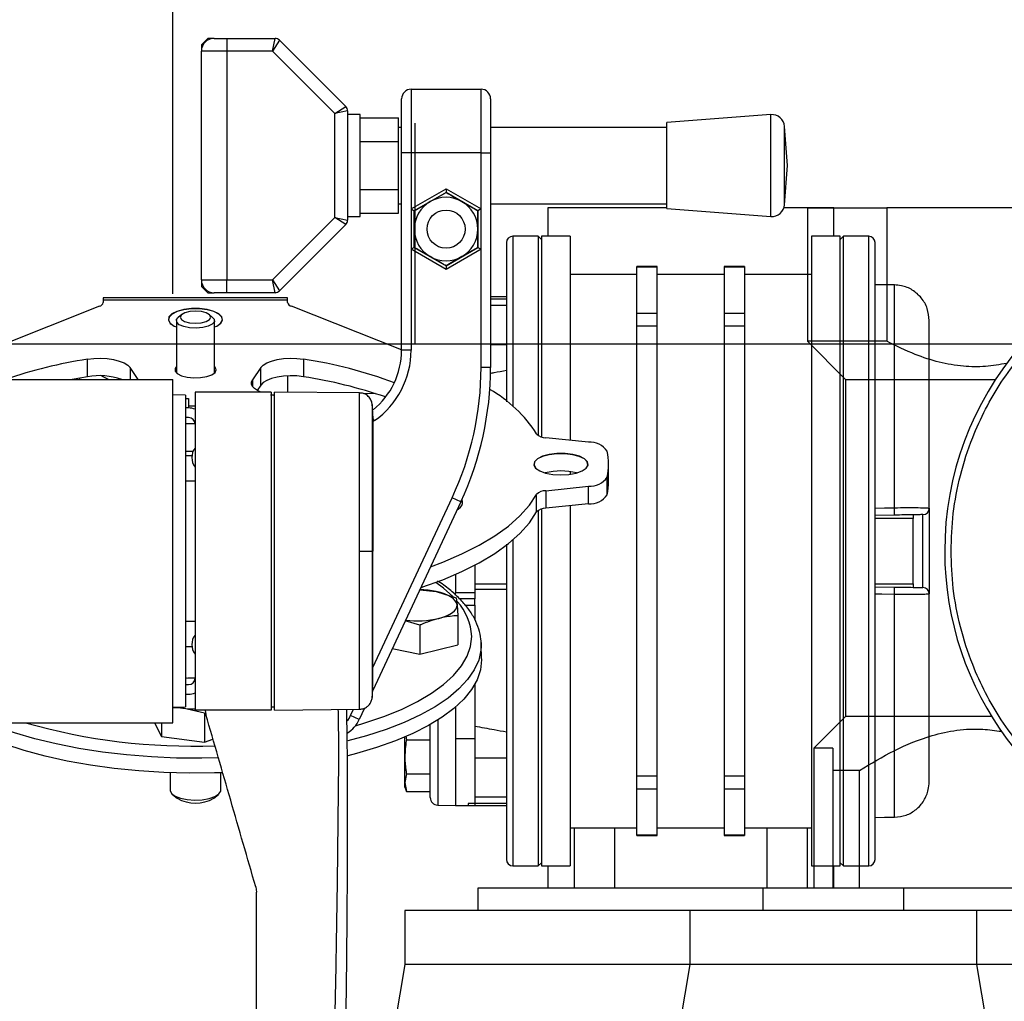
# Model space of a CAD drawing. Header units: millimetres. Extents: x 0 to 465, y 0 to 320.
# Tile 33 of 66: x 149 to 172, y 276 to 299. Entities that reach past the tile are written whole.
import ezdxf

# ---------------------------------------------------------------- set-up
doc = ezdxf.new("R2010")
doc.units = ezdxf.units.MM
doc.layers.add('CARTIGLIO', color=140, linetype='Continuous')
doc.layers.add('QUOTE', color=174, linetype='Continuous')
doc.styles.add('SLDTEXTSTYLE3', font='TXT', dxfattribs={"width": 0.75})
doc.dimstyles.new('SLDDIMSTYLE0', dxfattribs={"dimtxt": 3, "dimasz": 3, "dimexe": 0, "dimexo": 0.0625, "dimgap": 0.75, "dimtad": 1, "dimlfac": 6.715465, "dimrnd": 1e-09, "dimzin": 12, "dimdsep": 46, "dimtxsty": 'SLDTEXTSTYLE3', "dimsah": 1, "dimcen": 0.09, "dimadec": 0, "dimazin": 3, "dimtfac": 1, "dimtdec": 3, "dimtofl": 0, "dimtmove": 0, "dimatfit": 3, "dimfxl": 0, "dimfrac": 2, "dimtolj": 1, "dimtzin": 12, "dimarcsym": 0})

# ---------------------------------------------------------------- blocks, each defined once
blk = doc.blocks.new('_D')
at = {"layer": 'QUOTE'}
for p, q in [((145.136, 292.996), (145.136, 318.171)), ((152.581, 292.996), (152.581, 318.171)), ((145.136, 316.171), (131.171, 316.171)), ((145.136, 316.171), (152.581, 316.171))]:
    blk.add_line(p, q, dxfattribs=at)
for points in [[(145.136, 316.171), (148.136, 315.671), (148.136, 316.671)], [(152.581, 316.171), (149.581, 316.671), (149.581, 315.671)]]:
    blk.add_solid(points, dxfattribs=at)
at = {"layer": 'QUOTE', "insert": (131.171, 320.038), "char_height": 3, "attachment_point": 1, "style": 'SLDTEXTSTYLE3'}
blk.add_mtext('50', dxfattribs=at)

msp = doc.modelspace()

# ---------------------------------------------------------------- linework, layer by layer
at = {"color": 7, "linetype": 'Continuous', "lineweight": 25}
for p, q in [((153.4001, 298.9814), (153.2512, 298.8325)), ((153.549, 298.9814), (153.4001, 298.9814)), ((153.549, 298.9814), (153.8468, 298.9814)), ((153.8468, 298.9814), (153.8468, 298.6836)), ((153.8468, 298.9814), (154.9764, 298.9814)), ((154.9148, 298.6836), (154.9764, 298.9814)), ((153.2512, 298.8325), (153.2512, 298.6836)), ((155.0817, 298.9378), (154.9148, 298.6836)), ((155.0817, 298.9378), (156.6325, 297.387)), ((153.8468, 298.6836), (153.2512, 298.6836)), ((153.2512, 293.3228), (153.2512, 298.6836)), ((154.9148, 298.6836), (153.8468, 298.6836)), ((153.8468, 298.6836), (153.8468, 293.3228)), ((156.3783, 297.22), (154.9148, 298.6836)), ((158.1652, 297.7901), (158.1652, 296.301)), ((158.1652, 297.7901), (159.8032, 297.7901)), ((159.8032, 296.301), (159.8032, 297.7901)), ((157.9419, 296.301), (157.9419, 297.5667)), ((160.0266, 297.5667), (160.0266, 296.301)), ((156.3783, 297.22), (156.6325, 297.387)), ((156.6761, 297.2817), (156.3783, 297.22)), ((156.3783, 294.7864), (156.3783, 297.22)), ((156.6761, 297.2817), (156.6761, 294.7247)), ((156.974, 297.1945), (156.6761, 297.1945)), ((156.974, 296.0032), (156.974, 297.1945)), ((156.974, 297.1208), (157.8674, 297.1208)), ((157.8674, 296.562), (157.8674, 297.1208)), ((166.5938, 297.1945), (164.154, 297.0083)), ((166.5938, 294.8119), (166.5938, 297.1945)), ((157.9419, 296.8966), (157.8674, 296.8966)), ((164.154, 296.8966), (160.0266, 296.8966)), ((164.154, 294.998), (164.154, 297.0083)), ((166.9833, 296.0032), (166.9134, 296.9202)), ((166.9134, 295.0862), (166.9134, 296.9202)), ((156.974, 296.562), (157.8674, 296.562)), ((157.8674, 295.4444), (157.8674, 296.562)), ((157.9419, 291.6775), (157.9419, 296.301)), ((158.1652, 296.301), (157.9419, 296.301)), ((158.1652, 296.301), (158.1652, 294.9869)), ((159.8032, 296.301), (158.1652, 296.301)), ((159.8032, 294.9869), (159.8032, 296.301)), ((159.8032, 296.301), (160.0266, 296.301)), ((160.0266, 296.301), (160.0266, 291.2774)), ((156.974, 294.8119), (156.974, 296.0032)), ((166.9134, 295.0862), (166.9833, 296.0032)), ((156.974, 295.4444), (157.8674, 295.4444)), ((157.8674, 294.8855), (157.8674, 295.4444)), ((158.1652, 294.9869), (158.9842, 295.4598)), ((158.9842, 295.3738), (158.2397, 294.944)), ((158.612, 295.1589), (158.9842, 295.3738)), ((158.9842, 295.4598), (159.8032, 294.9869)), ((158.9842, 295.4598), (158.9842, 295.3738)), ((159.7288, 294.944), (158.9842, 295.3738)), ((157.8674, 295.1097), (157.9419, 295.1097)), ((158.2397, 294.944), (158.612, 295.1589)), ((160.0266, 295.1097), (164.154, 295.1097)), ((156.6761, 294.8119), (156.974, 294.8119)), ((156.974, 294.8855), (157.8674, 294.8855)), ((158.1652, 294.9869), (158.1652, 294.0412)), ((158.1652, 294.9869), (158.2397, 294.944)), ((158.2397, 294.5141), (158.2397, 294.944)), ((158.2397, 294.944), (158.2397, 294.0842)), ((159.8032, 294.9869), (159.7288, 294.944)), ((159.7288, 294.944), (159.7288, 294.5141)), ((159.7288, 294.0842), (159.7288, 294.944)), ((159.8032, 294.0412), (159.8032, 294.9869)), ((161.3668, 295.0163), (161.3668, 294.3462)), ((164.154, 295.0163), (161.3668, 295.0163)), ((164.154, 294.998), (166.5938, 294.8119)), ((168.0677, 295.0163), (166.8995, 295.0163)), ((167.4484, 295.0163), (167.4484, 291.8877)), ((167.4484, 295.0163), (169.3098, 295.0163)), ((168.0677, 294.3462), (168.0677, 295.0163)), ((169.3098, 295.0163), (169.3098, 291.8877)), ((173.4793, 295.0163), (169.3098, 295.0163)), ((154.9148, 293.3228), (156.3783, 294.7864)), ((156.6325, 294.6194), (155.0817, 293.0686)), ((156.6325, 294.6194), (156.3783, 294.7864)), ((156.3783, 294.7864), (156.6761, 294.7247)), ((158.2397, 294.0842), (158.2397, 294.5141)), ((159.7288, 294.5141), (159.7288, 294.0842)), ((161.1434, 294.3462), (160.5478, 294.3462)), ((160.5478, 294.3462), (160.5478, 290.3706)), ((161.2179, 294.2718), (161.1434, 294.3462)), ((161.1434, 294.3462), (161.1434, 289.6815)), ((161.888, 294.3462), (161.2179, 294.3462)), ((161.2179, 294.3462), (161.2179, 289.6495)), ((161.888, 294.3462), (161.888, 289.5696)), ((168.2167, 294.3462), (167.5466, 294.3462)), ((167.5466, 294.3462), (167.5466, 279.6041)), ((168.2911, 294.3462), (168.2167, 294.2718)), ((168.2167, 279.6041), (168.2167, 294.3462)), ((168.8868, 294.3462), (168.2911, 294.3462)), ((168.2911, 279.6041), (168.2911, 294.3462)), ((168.8868, 279.6041), (168.8868, 294.3462)), ((169.0357, 279.753), (169.0357, 294.1973)), ((158.2397, 294.0842), (158.1652, 294.0412)), ((158.1652, 294.0412), (158.1652, 291.6775)), ((158.9842, 293.5684), (158.1652, 294.0412)), ((158.2397, 294.0842), (158.9842, 293.6544)), ((158.9842, 293.6544), (159.7288, 294.0842)), ((159.8032, 294.0412), (158.9842, 293.5684)), ((159.3565, 293.8693), (158.9842, 293.6544)), ((159.7288, 294.0842), (159.3565, 293.8693)), ((159.7288, 294.0842), (159.8032, 294.0412)), ((159.8032, 291.2774), (159.8032, 294.0412)), ((158.9842, 293.6544), (158.9842, 293.5684)), ((163.9325, 293.6385), (163.456, 293.6385)), ((163.456, 293.6303), (163.456, 293.6385)), ((163.9325, 293.6303), (163.9325, 293.6385)), ((165.9785, 293.6385), (165.502, 293.6385)), ((165.502, 293.6385), (165.502, 293.6303)), ((165.9785, 293.6385), (165.9785, 293.6303)), ((163.456, 293.4528), (161.888, 293.4528)), ((163.456, 293.6303), (163.9325, 293.6303)), ((163.456, 292.5397), (163.456, 293.6303)), ((163.9325, 292.5397), (163.9325, 293.6303)), ((165.502, 293.4528), (163.9325, 293.4528)), ((165.502, 293.6303), (165.9785, 293.6303)), ((165.502, 293.6303), (165.502, 292.5397)), ((165.9785, 293.6303), (165.9785, 292.5397)), ((167.5466, 293.4528), (165.9785, 293.4528)), ((153.2512, 293.3228), (153.8468, 293.3228)), ((153.2512, 293.3228), (153.2512, 293.1739)), ((153.2512, 293.1739), (153.4001, 293.025)), ((153.8468, 293.025), (153.8468, 293.3228)), ((153.8468, 293.3228), (154.9148, 293.3228)), ((154.9148, 293.3228), (155.0817, 293.0686)), ((154.9764, 293.025), (154.9148, 293.3228)), ((169.491, 293.2075), (169.0357, 293.2128)), ((169.4903, 287.9901), (169.4903, 293.2067)), ((153.4001, 293.025), (153.549, 293.025)), ((153.8468, 293.025), (153.549, 293.025)), ((154.9764, 293.025), (153.8468, 293.025)), ((155.2722, 292.9057), (150.9538, 292.9057)), ((150.9538, 292.9057), (150.9538, 292.8602)), ((150.9538, 292.8602), (155.2722, 292.8602)), ((150.9538, 292.8602), (150.9538, 292.7923)), ((155.2722, 292.8602), (155.2722, 292.9057)), ((155.2722, 292.7923), (155.2722, 292.8602)), ((160.3989, 292.9316), (160.0266, 292.9316)), ((160.0266, 292.8824), (160.3989, 292.8824)), ((160.0266, 292.7347), (160.3989, 292.7347)), ((150.8666, 292.7088), (147.3218, 291.3042)), ((152.7906, 292.5137), (152.71, 292.447)), ((153.516, 292.447), (153.4354, 292.5137)), ((157.9419, 291.6855), (155.3594, 292.7088)), ((163.9325, 292.5397), (163.456, 292.5397)), ((163.456, 292.2501), (163.456, 292.5397)), ((163.9325, 292.2501), (163.9325, 292.5397)), ((165.9785, 292.5397), (165.502, 292.5397)), ((165.502, 292.5397), (165.502, 292.2501)), ((165.9785, 292.5397), (165.9785, 292.2501)), ((152.6663, 292.3706), (152.6663, 291.1484)), ((153.5597, 291.1484), (153.5597, 292.3706)), ((170.3021, 287.9777), (170.3021, 292.3776)), ((163.456, 281.7003), (163.456, 292.2501)), ((163.456, 292.2501), (163.9325, 292.2501)), ((163.9325, 281.7003), (163.9325, 292.2501)), ((165.502, 292.2501), (165.9785, 292.2501)), ((165.502, 292.2501), (165.502, 281.7003)), ((165.9785, 292.2501), (165.9785, 281.7003)), ((160.0266, 291.8147), (160.3989, 291.8147)), ((167.4484, 291.8877), (168.3404, 290.9957)), ((169.3098, 291.8877), (167.4484, 291.8877)), ((158.1652, 291.6775), (157.9419, 291.6775)), ((150.5832, 291.058), (150.5832, 291.4682)), ((155.6428, 291.4682), (155.6428, 291.058)), ((151.7698, 290.9957), (151.5835, 291.2713)), ((151.5835, 291.2713), (151.5835, 290.9957)), ((154.6425, 291.2713), (154.4481, 290.9838)), ((154.6425, 290.8612), (154.6425, 291.2713)), ((160.0266, 291.2774), (159.8032, 291.2774)), ((145.1356, 290.9957), (152.5811, 290.9957)), ((150.5832, 291.058), (150.2276, 290.9957)), ((150.3949, 291.0263), (150.3949, 290.9957)), ((150.9118, 291.0792), (151.0805, 290.9957)), ((150.9538, 291.059), (150.9538, 291.0777)), ((152.5811, 282.9546), (152.5811, 290.9957)), ((154.4481, 290.9838), (154.4481, 290.8311)), ((155.2722, 291.0777), (155.2722, 290.6946)), ((168.3404, 290.9957), (171.858, 290.9957)), ((168.3419, 290.9957), (168.3419, 283.1035)), ((154.8892, 290.6979), (153.1023, 290.6979)), ((153.1023, 290.6979), (153.1023, 283.2524)), ((154.6425, 290.8612), (154.5588, 290.7374)), ((154.8738, 290.6363), (154.9422, 290.6244)), ((154.8892, 290.6979), (154.8892, 283.2524)), ((156.9579, 290.6799), (154.9637, 290.6973)), ((154.9637, 283.2531), (154.9637, 290.6973)), ((157.3231, 290.665), (157.0558, 290.6604)), ((152.8789, 290.6235), (152.5811, 290.6337)), ((152.8789, 290.6235), (152.8789, 283.3269)), ((152.8789, 290.549), (152.9534, 290.549)), ((152.9534, 290.549), (152.9534, 290.3256)), ((154.9637, 290.6248), (154.8892, 290.6235)), ((152.9534, 290.3256), (152.8789, 290.3256)), ((153.1023, 290.3665), (152.9534, 290.3651)), ((152.9534, 290.1023), (152.8789, 290.1023)), ((157.308, 290.0308), (157.2713, 290.0832)), ((157.308, 290.0308), (157.2718, 290.0054)), ((162.3219, 289.5236), (161.3188, 289.6301)), ((152.8789, 289.3118), (153.0584, 289.3118)), ((153.0305, 289.2088), (152.8789, 289.2088)), ((161.888, 288.8354), (161.888, 288.7717)), ((162.7922, 288.5993), (162.7922, 289.0094)), ((153.1023, 288.6132), (152.8789, 288.6132)), ((162.7615, 288.2943), (162.7615, 288.7045)), ((161.3188, 288.3888), (162.3219, 288.4953)), ((161.3188, 288.3888), (161.3188, 287.9786)), ((162.3219, 288.0851), (162.3219, 288.4953)), ((159.329, 288.1308), (157.266, 283.7065)), ((157.2718, 284.2475), (159.1266, 288.2252)), ((159.329, 288.1308), (159.1266, 288.2252)), ((161.1053, 287.8904), (161.1053, 288.3005)), ((159.2355, 287.9302), (159.3181, 288.007)), ((161.1434, 287.9272), (161.1434, 279.6041)), ((161.2179, 287.9592), (161.2179, 279.6041)), ((162.3219, 288.0851), (161.3188, 287.9786)), ((161.888, 288.039), (161.888, 279.6041)), ((170.3021, 287.9777), (170.3021, 285.9726)), ((169.4916, 287.8173), (169.0357, 287.8093)), ((169.9291, 287.7388), (169.0357, 287.7388)), ((169.9291, 287.8253), (169.9291, 287.7388)), ((169.9291, 286.2115), (169.9291, 287.7388)), ((170.1558, 286.1215), (170.1558, 287.8289)), ((160.5478, 287.238), (160.5478, 279.6041)), ((157.2513, 286.9752), (157.2718, 286.9752)), ((159.6551, 286.6468), (159.6551, 286.0073)), ((158.8167, 286.2703), (158.8167, 286.2555)), ((159.2083, 286.4317), (159.2083, 286.0073)), ((158.3671, 286.068), (158.7522, 286.0265)), ((158.7522, 286.0265), (159.2202, 285.8814)), ((159.6551, 286.2115), (160.3989, 286.2115)), ((159.6551, 286.0817), (160.3989, 286.0817)), ((169.0357, 286.2115), (169.9291, 286.2115)), ((169.0357, 286.141), (169.4916, 286.1331)), ((169.9291, 286.2115), (169.9291, 286.1237)), ((159.2083, 286.0073), (159.6551, 286.0073)), ((159.2083, 285.9417), (159.2083, 286.0073)), ((159.2202, 285.8814), (159.2405, 285.7193)), ((159.6551, 285.8583), (159.2993, 285.8583)), ((159.6551, 286.0073), (159.6551, 285.8583)), ((159.6551, 285.7094), (159.6551, 285.8583)), ((169.4903, 280.7436), (169.4903, 285.9603)), ((170.3021, 281.5727), (170.3021, 285.9726)), ((159.2405, 285.7193), (159.2609, 285.4624)), ((159.437, 285.7094), (159.6551, 285.7094)), ((159.6551, 285.7094), (159.6551, 285.3795)), ((152.8789, 285.3372), (153.1023, 285.3372)), ((158.3655, 285.239), (158.0292, 285.3433)), ((159.2609, 285.4624), (159.2609, 284.7806)), ((158.3655, 285.239), (158.3655, 284.5572)), ((152.8789, 284.7415), (153.0305, 284.7415)), ((157.725, 284.691), (158.3655, 284.5572)), ((158.3655, 284.5572), (159.2609, 284.7806)), ((159.8057, 284.834), (159.8068, 284.7396)), ((159.8138, 284.4493), (159.8072, 284.7946)), ((159.8138, 284.4493), (159.814, 284.4293)), ((152.9052, 284.0039), (153.1023, 283.9961)), ((152.8789, 283.8481), (152.9534, 283.8481)), ((159.6551, 283.8545), (159.6551, 282.5837)), ((152.8789, 283.6247), (152.9534, 283.6247)), ((152.5811, 283.3166), (152.8789, 283.3269)), ((152.8196, 283.2961), (152.5811, 283.3055)), ((153.3208, 283.1816), (152.8196, 283.2961)), ((154.8892, 283.3269), (154.9637, 283.3256)), ((154.9637, 283.2531), (156.9579, 283.2705)), ((156.7486, 283.1256), (156.8156, 283.2692)), ((157.0757, 283.2984), (156.951, 283.0312)), ((159.2083, 283.3262), (159.2083, 282.5837)), ((154.8892, 283.2524), (153.1023, 283.2524)), ((153.3208, 283.1816), (153.3208, 282.4998)), ((153.3407, 283.2524), (153.3551, 283.1508)), ((156.951, 283.0312), (156.7486, 283.1256)), ((168.3404, 283.1035), (167.5973, 282.3605)), ((171.7636, 283.1035), (168.3404, 283.1035)), ((145.1356, 282.9546), (152.5811, 282.9546)), ((152.1564, 282.9546), (152.3184, 282.6341)), ((152.3184, 282.9546), (152.3184, 282.6341)), ((158.6127, 281.2048), (158.6127, 282.9123)), ((158.7883, 283.0175), (158.7883, 281.0261)), ((152.3184, 282.6341), (153.3208, 282.4998)), ((153.3208, 282.4998), (153.5234, 282.5704)), ((158.0171, 282.1584), (158.0171, 282.6198)), ((158.0384, 282.6389), (158.0557, 282.5549)), ((159.2083, 282.5837), (159.2083, 281.0188)), ((159.2083, 282.5837), (159.6551, 282.5837)), ((159.2083, 282.5837), (159.2083, 281.0188)), ((159.6551, 282.5837), (159.6551, 281.0188)), ((158.0557, 282.5549), (158.6127, 282.5549)), ((167.5973, 282.3605), (167.5973, 279.0829)), ((168.0441, 282.3605), (167.5973, 282.3605)), ((168.0441, 282.3605), (168.0441, 281.8393)), ((158.0171, 281.5521), (158.0171, 282.1584)), ((159.6551, 282.1356), (160.3989, 282.1356)), ((152.5174, 281.7845), (152.5174, 281.3797)), ((153.7086, 281.3797), (153.7086, 281.7845)), ((158.0557, 281.7618), (158.0171, 281.5521)), ((158.0557, 281.7618), (158.6127, 281.7618)), ((163.9325, 281.7003), (163.456, 281.7003)), ((163.456, 281.4107), (163.456, 281.7003)), ((163.9325, 281.4107), (163.9325, 281.7003)), ((165.502, 281.7003), (165.502, 281.4107)), ((165.9785, 281.7003), (165.502, 281.7003)), ((165.9785, 281.7003), (165.9785, 281.4107)), ((168.6701, 281.8393), (168.0441, 281.8393)), ((168.0441, 281.8393), (168.0441, 279.0829)), ((168.6701, 279.0829), (168.6701, 281.8393)), ((158.0171, 281.5521), (158.0557, 281.3424)), ((158.0171, 281.4483), (158.0171, 281.5521)), ((158.0171, 281.4483), (158.0559, 281.3416)), ((163.456, 281.4107), (163.9325, 281.4107)), ((163.456, 280.3201), (163.456, 281.4107)), ((163.9325, 280.3201), (163.9325, 281.4107)), ((165.502, 281.4107), (165.9785, 281.4107)), ((165.502, 281.4107), (165.502, 280.3201)), ((165.9785, 281.4107), (165.9785, 280.3201)), ((152.5757, 281.2778), (152.6832, 281.1888)), ((153.5429, 281.1888), (153.6503, 281.2778)), ((158.0557, 281.3424), (158.0529, 281.3564)), ((158.0557, 281.3424), (158.6127, 281.3424)), ((160.3989, 281.2156), (159.6551, 281.2156)), ((158.7883, 281.0261), (159.2083, 281.0188)), ((159.2083, 281.0188), (159.6551, 281.0188)), ((160.3989, 281.0679), (159.5054, 281.0679)), ((159.5054, 281.0679), (159.5054, 281.0188)), ((159.5054, 281.0188), (160.3989, 281.0188)), ((169.0357, 280.7375), (169.4904, 280.7428)), ((169.4907, 280.7428), (169.491, 280.7428)), ((161.888, 280.4976), (163.456, 280.4976)), ((161.9928, 279.0829), (161.9928, 280.4976)), ((162.9304, 280.4976), (162.9304, 279.0829)), ((163.9325, 280.4976), (165.502, 280.4976)), ((165.9785, 280.4976), (167.5466, 280.4976)), ((166.5042, 279.0829), (166.5042, 280.4976)), ((167.4418, 280.4976), (167.4418, 279.0829)), ((163.9325, 280.3201), (163.456, 280.3201)), ((163.456, 280.3118), (163.456, 280.3201)), ((163.456, 280.3118), (163.9325, 280.3118)), ((163.9325, 280.3118), (163.9325, 280.3201)), ((165.9785, 280.3201), (165.502, 280.3201)), ((165.502, 280.3201), (165.502, 280.3118)), ((165.502, 280.3118), (165.9785, 280.3118)), ((165.9785, 280.3201), (165.9785, 280.3118)), ((160.5478, 279.6041), (161.1434, 279.6041)), ((161.1434, 279.6041), (161.2179, 279.6786)), ((161.2179, 279.6041), (161.888, 279.6041)), ((161.3668, 279.6041), (161.3668, 279.0829)), ((167.5466, 279.6041), (168.2167, 279.6041)), ((168.0677, 279.0829), (168.0677, 279.6041)), ((168.2167, 279.6786), (168.2911, 279.6041)), ((168.2911, 279.6041), (168.8868, 279.6041)), ((154.5268, 279.1105), (154.5445, 278.9861)), ((159.7288, 279.0829), (159.7288, 278.5618)), ((169.7058, 279.0829), (159.7288, 279.0829)), ((166.4061, 279.0829), (166.4061, 278.5618)), ((176.383, 279.0829), (166.4061, 279.0829)), ((169.7058, 278.5618), (169.7058, 279.0829)), ((158.0163, 278.5618), (158.0163, 277.296)), ((171.4182, 278.5618), (158.0163, 278.5618)), ((164.6936, 278.5618), (164.6936, 277.296)), ((178.0955, 278.5618), (164.6936, 278.5618)), ((171.4182, 277.296), (171.4182, 278.5618)), ((158.0163, 277.296), (157.3909, 273.5435)), ((171.4182, 277.296), (158.0163, 277.296)), ((164.6936, 277.296), (164.0682, 273.5435)), ((178.0955, 277.296), (164.6936, 277.296)), ((172.0436, 273.5435), (171.4182, 277.296))]:
    msp.add_line(p, q, dxfattribs=at)
at = {"color": 7, "linetype": 'Continuous', "lineweight": 25, "flags": 128}
for points in [[(169.4903, 293.2067), (169.1925, 293.2102), (169.0357, 293.2121)], [(169.4903, 293.2067), (169.4908, 293.2084), (169.491, 293.2075)], [(153.5597, 292.2225), (153.6107, 292.245), (153.7056, 292.3101), (153.7478, 292.3834), (153.7336, 292.4584), (153.6643, 292.5284), (153.546, 292.5872), (153.3892, 292.6295), (153.2079, 292.6517), (153.0181, 292.6517), (152.8368, 292.6295), (152.68, 292.5872), (152.5617, 292.5284), (152.4924, 292.4584), (152.4782, 292.3834), (152.5204, 292.3101), (152.6153, 292.245), (152.6663, 292.2225)], [(153.6839, 292.2906), (153.7021, 292.3072), (153.7441, 292.3801), (153.73, 292.4546), (153.6611, 292.5242), (153.5435, 292.5827), (153.3876, 292.6248), (153.2073, 292.6468), (153.0187, 292.6468), (152.8384, 292.6248), (152.6825, 292.5827), (152.5649, 292.5242), (152.496, 292.4546), (152.4819, 292.3801), (152.5239, 292.3072), (152.5421, 292.2906)], [(152.978, 292.5837), (152.8616, 292.5533), (152.7835, 292.5075), (152.7556, 292.4534), (152.7821, 292.3991), (152.859, 292.353), (152.9745, 292.3221), (153.1112, 292.311), (153.2481, 292.3215), (153.3644, 292.352), (153.4425, 292.3977), (153.4704, 292.4519), (153.4439, 292.5061), (153.367, 292.5522), (153.2515, 292.5832), (153.1149, 292.5942), (152.978, 292.5837)], [(153.516, 292.447), (153.5496, 292.408), (153.5556, 292.3466), (153.5082, 292.288), (153.4131, 292.2395), (153.2818, 292.2067), (153.1302, 292.1937), (152.9765, 292.202), (152.8392, 292.2307), (152.735, 292.2762), (152.6764, 292.3332), (152.6704, 292.3946), (152.71, 292.447)], [(150.5832, 291.4682), (150.7346, 291.4855), (150.8918, 291.4898), (151.0477, 291.4809), (151.1955, 291.4592), (151.3284, 291.4257), (151.4405, 291.3818), (151.5268, 291.3296), (151.5835, 291.2713)], [(154.6425, 291.2713), (154.6992, 291.3296), (154.7855, 291.3818), (154.8976, 291.4257), (155.0306, 291.4592), (155.1783, 291.4809), (155.3343, 291.4898), (155.4914, 291.4855), (155.6428, 291.4682)], [(152.6663, 291.2959), (152.6356, 291.2537), (152.6356, 291.1906), (152.6874, 291.1309), (152.7852, 291.081), (152.9186, 291.0465), (153.073, 291.031), (153.2318, 291.0362), (153.3777, 291.0616), (153.4949, 291.1043), (153.5707, 291.1599), (153.597, 291.2221), (153.597, 291.2221)], [(153.597, 291.2221), (153.5707, 291.2844), (153.5597, 291.2959)], [(154.643, 290.6979), (154.5658, 290.7335), (154.4975, 290.7786), (154.4504, 290.8277), (154.4261, 290.8794), (154.4253, 290.932), (154.4481, 290.9838)], [(155.6428, 291.058), (155.4914, 291.0753), (155.3343, 291.0796), (155.1783, 291.0708), (155.0306, 291.0491), (154.8976, 291.0155), (154.7855, 290.9717), (154.6992, 290.9194), (154.6425, 290.8612)], [(153.1023, 289.9564), (152.898, 289.9537), (152.8789, 289.9532)], [(161.6753, 288.7572), (161.863, 288.7684), (162.0339, 288.801), (162.173, 288.8521), (162.2679, 288.9173), (162.3101, 288.9906), (162.296, 289.0655), (162.2266, 289.1355), (162.1083, 289.1943), (161.9515, 289.2367), (161.7702, 289.2588), (161.5805, 289.2588), (161.3991, 289.2367), (161.2423, 289.1943), (161.124, 289.1355), (161.0547, 289.0655), (161.0405, 288.9906), (161.0827, 288.9173), (161.1776, 288.8521), (161.3167, 288.801), (161.4877, 288.7684), (161.6753, 288.7572)], [(162.2462, 288.8978), (162.2645, 288.9144), (162.3064, 288.9873), (162.2923, 289.0618), (162.2234, 289.1314), (162.1058, 289.1898), (161.9499, 289.2319), (161.7697, 289.254), (161.581, 289.254), (161.4007, 289.2319), (161.2449, 289.1898), (161.1273, 289.1314), (161.0583, 289.0618), (161.0442, 288.9873), (161.0862, 288.9144), (161.1044, 288.8978)], [(158.6183, 286.6067), (158.9042, 286.7146), (159.3525, 286.9072), (159.76, 287.1135), (160.1243, 287.3321), (160.4429, 287.5616), (160.7137, 287.8006), (160.935, 288.0474), (161.1053, 288.3005)], [(158.3902, 286.1174), (158.4183, 286.1269), (158.9042, 286.3045), (159.3525, 286.497), (159.76, 286.7033), (160.1243, 286.9219), (160.4429, 287.1514), (160.7137, 287.3904), (160.935, 287.6373), (161.1053, 287.8904)], [(169.0357, 287.9819), (169.2571, 287.9859), (169.4903, 287.9901)], [(156.9577, 286.9751), (157.0116, 286.9751), (157.0636, 286.9751), (157.112, 286.9751), (157.1552, 286.9751), (157.1919, 286.9752), (157.2207, 286.9752), (157.2407, 286.9752), (157.2513, 286.9752)], [(159.1402, 285.9094), (158.9248, 286.1037), (158.7411, 286.2416)], [(159.2405, 285.7193), (159.2281, 285.7665), (159.2002, 285.8127), (159.1574, 285.8571), (159.1003, 285.8988), (159.0299, 285.9373), (158.9474, 285.9718), (158.8543, 286.0017), (158.7522, 286.0265)], [(169.4903, 285.9603), (169.1925, 285.9656), (169.0357, 285.9684)], [(158.8132, 285.3981), (158.9102, 285.426), (158.9973, 285.4586), (159.0728, 285.4955), (159.1355, 285.536), (159.1843, 285.5794), (159.2185, 285.6249), (159.2373, 285.6718), (159.2405, 285.7193)], [(156.862, 282.8862), (157.0815, 282.9508), (157.5298, 283.1022), (157.9416, 283.2691), (158.3133, 283.4502), (158.642, 283.6439), (158.9248, 283.8486), (159.1595, 284.0627), (159.3441, 284.2844), (159.477, 284.5117), (159.5572, 284.743), (159.5841, 284.9762)], [(159.8068, 284.7396), (159.8008, 284.6573), (159.7485, 284.4236), (159.6442, 284.1926), (159.4888, 283.9661), (159.2835, 283.746), (159.03, 283.5339), (158.7301, 283.3316), (158.3862, 283.1405), (158.0011, 282.9622), (157.5777, 282.7981), (157.1194, 282.6495), (156.6809, 282.5301)], [(159.814, 284.4293), (159.7877, 284.1946), (159.7093, 283.9618), (159.5792, 283.7326), (159.3985, 283.5089), (159.1686, 283.2923), (158.8913, 283.0847), (158.5688, 282.8876), (158.2036, 282.7026), (157.7986, 282.5311), (157.3569, 282.3744), (156.882, 282.2338), (156.6825, 282.1821)], [(152.6804, 283.32), (152.7088, 283.3143), (152.8196, 283.2961)], [(153.75, 281.786), (153.5574, 281.7799), (152.9648, 281.7747), (152.3733, 281.7903), (151.7875, 281.8265), (151.2122, 281.8831), (150.6517, 281.9596), (150.1105, 282.0555), (149.5928, 282.1699), (149.1027, 282.302), (148.6439, 282.4508), (148.2201, 282.6151), (147.8346, 282.7935), (147.5405, 282.9546)], [(153.6498, 282.1305), (153.2611, 282.1227), (152.669, 282.1278), (152.0804, 282.1538), (151.4999, 282.2002), (150.932, 282.2667), (150.3811, 282.3529), (149.8517, 282.4581), (149.3478, 282.5814), (148.8733, 282.7218), (148.432, 282.8783), (148.243, 282.9546)], [(152.5174, 281.3797), (152.5181, 281.3683), (152.5529, 281.2994), (152.6376, 281.2375), (152.7644, 281.1883), (152.9223, 281.1561), (153.0971, 281.1438), (153.2733, 281.1524), (153.4353, 281.1812), (153.5686, 281.2277), (153.6615, 281.2876), (153.7056, 281.3558), (153.7086, 281.3797)], [(169.0357, 280.7383), (169.2571, 280.7409), (169.4903, 280.7436)], [(169.491, 280.7428), (169.4908, 280.7419), (169.4903, 280.7436)]]:
    msp.add_lwpolyline(points, dxfattribs=at)
at = {"color": 7, "linetype": 'Continuous', "lineweight": 25}
msp.add_circle((158.9842, 294.5141), 0.4467, dxfattribs=at)
for centre, radius, start, end in [((153.549, 298.6836), 0.2978, 90, 180), ((154.9764, 298.8325), 0.1489, 45, 90), ((158.1652, 297.5667), 0.2234, 90, 180), ((159.8032, 297.5667), 0.2234, 0, 90), ((156.5272, 297.2817), 0.1489, 0, 45), ((166.6164, 296.8975), 0.2978, 4.36291, 94.36291), ((158.9842, 294.5141), 0.7446, 60, 120), ((158.9842, 294.5141), 0.7446, 120, 180), ((158.9842, 294.5141), 0.7446, 0, 60), ((166.6164, 295.1089), 0.2978, 265.63709, 355.63709), ((156.5272, 294.7247), 0.1489, 315, 0), ((158.9842, 294.5141), 0.7446, 180, 240), ((158.9842, 294.5141), 0.7446, 300, 0), ((160.5478, 294.1973), 0.1489, 90, 180), ((168.8868, 294.1973), 0.1489, 0, 90), ((178.0359, 286.9752), 7.371, 99.30072, 180), ((158.9842, 294.5141), 0.7446, 240, 300), ((153.549, 293.3228), 0.2978, 180, 270), ((154.9764, 293.1739), 0.1489, 270, 315), ((150.8441, 292.8197), 0.1131, 281.47127, 345.98936), ((155.3819, 292.8197), 0.1131, 194.01064, 258.52873), ((156.1549, 291.6775), 1.7869, 308.74218, 0), ((156.1549, 291.6775), 2.0103, 305, 0), ((152.2902, 280.4158), 11.1834, 98.77968, 108.9083), ((154.0319, 280.8413), 10.7483, 69.63492, 81.38018), ((152.5811, 291.2774), 7.2221, 335, 0), ((152.5811, 291.2774), 7.4455, 335, 0), ((150.8634, 289.4742), 1.6085, 71.08341, 100.03343), ((153.9376, 280.0145), 11.1744, 71.04489, 81.22256), ((158.4533, 288.0257), 3.1461, 32.54772, 60.3721), ((152.9534, 289.9534), 0.3723, 66.42182, 90), ((152.9534, 289.9534), 0.1489, 360, 90), ((161.3147, 289.9228), 0.2927, 224.31059, 270.79988), ((162.3593, 289.0356), 0.4894, 34.72374, 94.37392), ((153.4001, 289.1642), 0.3723, 143.1301, 216.8699), ((161.2573, 289.0094), 1.5348, 348.53977, 11.46023), ((161.6753, 287.4242), 1.4274, 75.08228, 104.91772), ((162.3593, 288.9833), 0.4894, 265.62608, 325.27626), ((161.2493, 288.6003), 1.5429, 348.56189, 359.96189), ((161.3147, 288.0961), 0.2927, 89.20012, 135.68941), ((159.2344, 288.1165), 0.1378, 307.38703, 29.77727), ((162.3593, 288.5731), 0.4894, 265.62608, 325.27626), ((161.3147, 287.6859), 0.2927, 89.20012, 135.68941), ((165.6136, 287.8745), 3.8784, 359.15407, 1.70746), ((170.1532, 287.9777), 0.1489, 271, 0), ((178.0359, 286.9752), 7.371, 180, 326.94427), ((158.3348, 283.9618), 2.1065, 78.57221, 89.12001), ((165.6136, 286.0758), 3.8784, 358.29254, 0.84593), ((170.1532, 285.9726), 0.1489, 0, 89), ((158.2965, 284.9227), 1.2887, 2.3771, 42.45467), ((158.3234, 287.4864), 2.145, 262.33482, 283.20095), ((153.4001, 284.7862), 0.3723, 143.1301, 216.8699), ((153.1114, 281.752), 2.2512, 90.23303, 95.9284), ((152.9534, 283.997), 0.1489, 270, 0), ((152.9534, 283.997), 0.3723, 270, 293.57813), ((153.1108, 285.5057), 2.2286, 262.49197, 269.78113), ((156.2763, 283.3458), 0.5212, 317.89611, 335), ((156.2763, 283.3458), 0.7446, 302.1471, 335), ((153.0254, 296.5449), 14.1369, 254.01452, 272.1919), ((153.113, 281.9168), 0.8454, 239.43805, 300.56195), ((158.7914, 281.2048), 0.1787, 180, 269), ((160.5478, 279.753), 0.1489, 180, 270), ((168.8868, 279.753), 0.1489, 270, 0)]:
    msp.add_arc(centre, radius, start, end, dxfattribs=at)
for points, knots in [([(158.9842, 295.3738), (158.9891, 295.371), (159.1118, 295.3002), (159.2366, 295.2281), (159.3565, 295.1589)], [0, 0, 0, 0, 0.0396626, 1, 1, 1, 1]), ([(159.3565, 295.1589), (159.4526, 295.1034), (159.5775, 295.0313), (159.7004, 294.9603), (159.7288, 294.944)], [0, 0, 0, 0, 0.7691443, 1, 1, 1, 1]), ([(160.3989, 294.1973), (160.3989, 294.187), (160.3989, 294.1659), (160.3989, 293.9925), (160.3989, 293.73), (160.3989, 293.3989), (160.3989, 293.0277), (160.3989, 292.5909), (160.3989, 292.0912), (160.3989, 291.5362), (160.3989, 290.9947), (160.3989, 290.6235), (160.3989, 290.4692)], [0, 0, 0, 0, 0.1144736, 0.2324922, 0.3538204, 0.44868, 0.5435295, 0.6404076, 0.7372753, 0.8341533, 0.931021, 1, 1, 1, 1]), ([(158.612, 293.8693), (158.4921, 293.9385), (158.3673, 294.0106), (158.2446, 294.0814), (158.2397, 294.0842)], [0, 0, 0, 0, 0.9603374, 1, 1, 1, 1]), ([(158.9842, 293.6544), (158.9559, 293.6707), (158.8329, 293.7417), (158.708, 293.8138), (158.612, 293.8693)], [0, 0, 0, 0, 0.2308557, 1, 1, 1, 1]), ([(170.8138, 286.9752), (170.8242, 287.2687), (170.8452, 287.865), (171.0186, 288.7588), (171.2811, 289.5763), (171.6123, 290.3031), (171.9834, 290.9384), (172.4202, 291.537), (172.9201, 292.091), (173.4741, 292.591), (174.0728, 293.0275), (174.708, 293.3995), (175.4352, 293.7275), (176.1495, 293.9705), (176.6506, 294.0532), (176.8447, 294.0853)], [0, 0, 0, 0, 0.0868021, 0.1763029, 0.2683082, 0.3402419, 0.4121679, 0.4856323, 0.5590887, 0.6325531, 0.7060095, 0.7779432, 0.8498692, 0.9418814, 1, 1, 1, 1]), ([(170.3021, 292.3776), (170.2928, 292.4719), (170.2743, 292.6606), (170.1292, 292.9115), (169.9165, 293.0989), (169.6894, 293.1927), (169.5437, 293.203), (169.4903, 293.2067)], [0, 0, 0, 0, 0.2198289, 0.439994, 0.6588493, 0.8749667, 1, 1, 1, 1]), ([(172.1178, 291.3692), (171.9522, 291.3409), (171.6174, 291.2836), (171.0833, 291.2925), (170.5302, 291.3875), (169.9254, 291.5828), (169.5296, 291.7788), (169.3098, 291.8877)], [0, 0, 0, 0, 0.1725189, 0.3487787, 0.5461926, 0.7480245, 1, 1, 1, 1]), ([(160.0149, 291.1381), (160.0467, 291.1439), (160.1732, 291.1669), (160.3023, 291.1915), (160.3989, 291.2099)], [0, 0, 0, 0, 0.2514442, 1, 1, 1, 1]), ([(156.9577, 286.9751), (156.9578, 287.1804), (156.9578, 287.597), (156.9579, 288.2016), (156.9577, 288.7767), (156.9578, 289.2957), (156.9579, 289.7534), (156.9576, 290.128), (156.9579, 290.4177), (156.9578, 290.5962), (156.9578, 290.679), (156.9578, 290.6713), (156.9578, 290.6689)], [0, 0, 0, 0, 0.1058063, 0.214681, 0.3204884, 0.4293641, 0.5351718, 0.6440478, 0.7498567, 0.8587339, 0.9548117, 1, 1, 1, 1]), ([(157.2521, 290.4035), (157.252, 290.4061), (157.2511, 290.4182), (157.2442, 290.4631), (157.216, 290.5385), (157.1455, 290.619), (157.0538, 290.6711), (156.9884, 290.675), (156.9588, 290.6768)], [0, 0, 0, 0, 0.0184774, 0.0858214, 0.3054651, 0.5583136, 0.8002105, 1, 1, 1, 1]), ([(157.2718, 290.1552), (157.2692, 290.1989), (157.2641, 290.2862), (157.2554, 290.3733), (157.251, 290.4169)], [0, 0, 0, 0, 0.4993736, 1, 1, 1, 1]), ([(157.2514, 290.4034), (157.2513, 290.4057), (157.2513, 290.413), (157.2514, 290.3373), (157.2513, 290.1707), (157.2512, 289.9046), (157.2513, 289.555), (157.2513, 289.1334), (157.2513, 288.6493), (157.2514, 288.1187), (157.2513, 287.555), (157.2513, 287.1685), (157.2513, 286.9752)], [0, 0, 0, 0, 0.045197, 0.1422907, 0.249512, 0.3567322, 0.4639513, 0.5711719, 0.6783794, 0.785588, 0.8927954, 1, 1, 1, 1]), ([(157.2718, 290.1381), (157.2718, 290.1409), (157.2718, 290.149), (157.2718, 290.0136), (157.2718, 289.7421), (157.2718, 289.3496), (157.2718, 288.8519), (157.2718, 288.2743), (157.2718, 287.6395), (157.2718, 287.1964), (157.2718, 286.9752)], [0, 0, 0, 0, 0.071829, 0.2046816, 0.3367394, 0.4694901, 0.6020167, 0.7343754, 0.8673414, 1, 1, 1, 1]), ([(169.4903, 287.9901), (169.5815, 287.9912), (169.7638, 287.9933), (170.006, 287.9931), (170.1896, 287.99), (170.2879, 287.9845), (170.2981, 287.9797), (170.3021, 287.9777)], [0, 0, 0, 0, 0.2128736, 0.4254625, 0.6392063, 0.8554982, 1, 1, 1, 1]), ([(170.1558, 287.8289), (170.1525, 287.8288), (170.1442, 287.8287), (170.0638, 287.8272), (169.9137, 287.8246), (169.7155, 287.8212), (169.5662, 287.8186), (169.4916, 287.8173)], [0, 0, 0, 0, 0.1448814, 0.3615524, 0.5753397, 0.7876427, 1, 1, 1, 1]), ([(156.9578, 283.2809), (156.9578, 283.2785), (156.9578, 283.2706), (156.9578, 283.3519), (156.9579, 283.5303), (156.9576, 283.816), (156.9578, 284.1929), (156.9578, 284.6454), (156.9577, 285.1683), (156.9579, 285.7376), (156.9578, 286.3473), (156.9578, 286.7638), (156.9577, 286.9751)], [0, 0, 0, 0, 0.04290957, 0.14126751, 0.24708022, 0.35596148, 0.46177303, 0.57065306, 0.67646428, 0.78534406, 0.89113857, 1, 1, 1, 1]), ([(157.2513, 286.9752), (157.2513, 286.7819), (157.2513, 286.3953), (157.2514, 285.8316), (157.2513, 285.301), (157.2513, 284.817), (157.2513, 284.3953), (157.2512, 284.0457), (157.2513, 283.7797), (157.2514, 283.6132), (157.2513, 283.5377), (157.2513, 283.5447), (157.2513, 283.5468)], [0, 0, 0, 0, 0.1074097, 0.2148222, 0.322236, 0.4296485, 0.5370744, 0.6444986, 0.7519239, 0.8593504, 0.9566299, 1, 1, 1, 1]), ([(157.2718, 283.8123), (157.2718, 283.8094), (157.2718, 283.8014), (157.2718, 283.9367), (157.2718, 284.2083), (157.2718, 284.6008), (157.2718, 285.0984), (157.2718, 285.676), (157.2718, 286.3109), (157.2718, 286.7539), (157.2718, 286.9752)], [0, 0, 0, 0, 0.0718083, 0.2046638, 0.3367246, 0.4694783, 0.6020078, 0.7343695, 0.8673384, 1, 1, 1, 1]), ([(160.3989, 287.1397), (160.3989, 287.0848), (160.3989, 286.7372), (160.3989, 286.085), (160.3989, 285.1916), (160.3989, 284.374), (160.3989, 283.6473), (160.3989, 283.012), (160.3989, 282.4133), (160.3989, 281.8593), (160.3989, 281.3594), (160.3989, 280.9226), (160.3989, 280.5515), (160.3989, 280.2203), (160.3989, 279.9578), (160.3989, 279.7844), (160.3989, 279.7634), (160.3989, 279.753)], [0, 0, 0, 0, 0.0143258, 0.0908465, 0.1697369, 0.2508396, 0.3142493, 0.3776521, 0.442411, 0.5071629, 0.5719218, 0.6366737, 0.7000833, 0.7634861, 0.8445949, 0.9234854, 1, 1, 1, 1]), ([(184.0308, 282.9546), (183.9047, 282.7741), (183.6362, 282.3899), (183.1507, 281.86), (182.5981, 281.3592), (181.999, 280.9227), (181.3638, 280.5514), (180.637, 280.2206), (179.8196, 279.9564), (178.9258, 279.7894), (178.0359, 279.7351), (177.1461, 279.7894), (176.2523, 279.9564), (175.4348, 280.2206), (174.708, 280.5514), (174.0727, 280.9227), (173.4741, 281.3594), (172.9201, 281.8594), (172.4201, 282.4133), (171.9834, 283.012), (171.6122, 283.6473), (171.2811, 284.3741), (171.0186, 285.1915), (170.8452, 286.0853), (170.8242, 286.6816), (170.8138, 286.9752)], [0, 0, 0, 0, 0.035849, 0.0763027, 0.1167607, 0.1572143, 0.1968294, 0.2364402, 0.2871127, 0.3363994, 0.3842018, 0.432008, 0.4812946, 0.5319634, 0.5715785, 0.6111893, 0.6516473, 0.6921009, 0.7325589, 0.7730125, 0.8126276, 0.8522384, 0.902911, 0.9521948, 1, 1, 1, 1]), ([(159.8074, 284.7711), (159.8058, 284.8178), (159.8015, 284.945), (159.7561, 285.1511), (159.6604, 285.3854), (159.5188, 285.6138), (159.3329, 285.8365), (159.0977, 286.0506), (158.9123, 286.1975), (158.7946, 286.2691), (158.7828, 286.2763)], [0, 0, 0, 0, 0.0834949, 0.2272378, 0.3719182, 0.5196082, 0.6711089, 0.82584, 0.9825114, 1, 1, 1, 1]), ([(169.4916, 286.1331), (169.5353, 286.1323), (169.6546, 286.1302), (169.8405, 286.127), (170.0145, 286.124), (170.1331, 286.1219), (170.1482, 286.1216), (170.1558, 286.1215)], [0, 0, 0, 0, 0.1247127, 0.3404265, 0.5591887, 0.7796235, 1, 1, 1, 1]), ([(170.3021, 285.9726), (170.2928, 285.9697), (170.2743, 285.964), (170.1292, 285.9588), (169.9165, 285.9568), (169.6894, 285.9577), (169.5437, 285.9596), (169.4903, 285.9603)], [0, 0, 0, 0, 0.2198289, 0.439994, 0.6588493, 0.8749667, 1, 1, 1, 1]), ([(158.8132, 285.3981), (158.6711, 285.3544), (158.5209, 285.3082), (158.3734, 285.2425), (158.3655, 285.239)], [0, 0, 0, 0, 0.9470257, 1, 1, 1, 1]), ([(159.2609, 285.4624), (159.2304, 285.4607), (159.0826, 285.4521), (158.9324, 285.422), (158.8132, 285.3981)], [0, 0, 0, 0, 0.2061857, 1, 1, 1, 1]), ([(157.251, 283.5334), (157.2554, 283.577), (157.2641, 283.6641), (157.2692, 283.7515), (157.2718, 283.7951)], [0, 0, 0, 0, 0.5005685, 1, 1, 1, 1]), ([(156.9592, 283.2726), (156.9935, 283.2756), (157.0574, 283.2814), (157.1353, 283.327), (157.1888, 283.3794), (157.2221, 283.4323), (157.2406, 283.4796), (157.2493, 283.5172), (157.2514, 283.5384), (157.2522, 283.5468)], [0, 0, 0, 0, 0.23161094, 0.43175805, 0.59816768, 0.7386349, 0.85377264, 0.94214638, 1, 1, 1, 1]), ([(156.452, 283.2661), (156.4547, 283.1145), (156.4689, 282.3394), (156.4518, 280.9399), (156.4309, 279.0471), (156.3993, 277.1358), (156.3599, 275.2092), (156.3203, 273.9199), (156.3005, 273.2755)], [0, 0, 0, 0, 0.0464127, 0.2373046, 0.4282561, 0.6190326, 0.8095741, 1, 1, 1, 1]), ([(156.5722, 273.2656), (156.5854, 273.7025), (156.6125, 274.5953), (156.6394, 275.9526), (156.6586, 277.322), (156.6687, 278.5114), (156.6739, 279.5243), (156.6759, 280.3328), (156.6764, 281.1361), (156.6748, 281.9664), (156.6676, 282.6496), (156.6592, 283.0972), (156.6559, 283.2309), (156.655, 283.2678)], [0, 0, 0, 0, 0.1287783, 0.2631937, 0.400942, 0.535117, 0.6186358, 0.7056624, 0.7795326, 0.8627464, 0.9590241, 0.9886844, 1, 1, 1, 1]), ([(154.5268, 279.1105), (154.3302, 279.7883), (153.9368, 281.1449), (153.5491, 282.4818), (153.3551, 283.1508)], [0, 0, 0, 0, 0.4995966, 1, 1, 1, 1]), ([(159.6551, 282.878), (159.8062, 282.8507), (160.0519, 282.8062), (160.3025, 282.7587), (160.3989, 282.7405)], [0, 0, 0, 0, 0.6154906, 1, 1, 1, 1]), ([(168.6701, 281.8393), (168.9378, 282), (169.4776, 282.3241), (170.2482, 282.6409), (170.9526, 282.795), (171.5033, 282.8226), (171.8492, 282.7743), (171.9932, 282.7541)], [0, 0, 0, 0, 0.2653526, 0.5349261, 0.7034454, 0.8766081, 1, 1, 1, 1]), ([(158.0557, 282.5549), (158.0545, 282.548), (158.0309, 282.4173), (158.0238, 282.2843), (158.0171, 282.1584)], [0, 0, 0, 0, 0.0529743, 1, 1, 1, 1]), ([(158.0171, 282.1584), (158.0218, 282.0527), (158.0279, 281.9197), (158.051, 281.7888), (158.0557, 281.7618)], [0, 0, 0, 0, 0.7938143, 1, 1, 1, 1]), ([(169.4903, 280.7436), (169.5815, 280.7536), (169.7638, 280.7736), (170.006, 280.9162), (170.1896, 281.1247), (170.2879, 281.3567), (170.2981, 281.5109), (170.3021, 281.5727)], [0, 0, 0, 0, 0.2128736, 0.4254625, 0.6392063, 0.8554982, 1, 1, 1, 1]), ([(154.5445, 273.6655), (154.5445, 274.11), (154.5445, 274.9992), (154.5445, 276.3323), (154.5445, 277.663), (154.5445, 278.5451), (154.5445, 278.9861)], [0, 0, 0, 0, 0.2489383, 0.4978797, 0.7489316, 1, 1, 1, 1])]:
    msp.add_open_spline(points, degree=3, knots=knots, dxfattribs=at)
at = {"layer": 'CARTIGLIO', "linetype": 'Continuous'}
for p, q in [((158.2616, 291.8226), (158.2616, 296.9968)), ((414.8274, 291.8226), (5.1801, 291.8226))]:
    msp.add_line(p, q, dxfattribs=at)

# ---------------------------------------------------------------- dimensions: what is measured, and where the dimension line sits
at = {"layer": 'QUOTE'}
dim = msp.add_linear_dim(base=(152.5811, 316.1707), p1=(145.1356, 290.9957), p2=(152.5811, 290.9957), dimstyle='SLDDIMSTYLE0', dxfattribs=at)
dim.commit()
dim.dimension.update_dxf_attribs({"geometry": '_D', "text_midpoint": (133.3873, 316.1707), "dimtype": 160})

doc.saveas('drawing.dxf')
